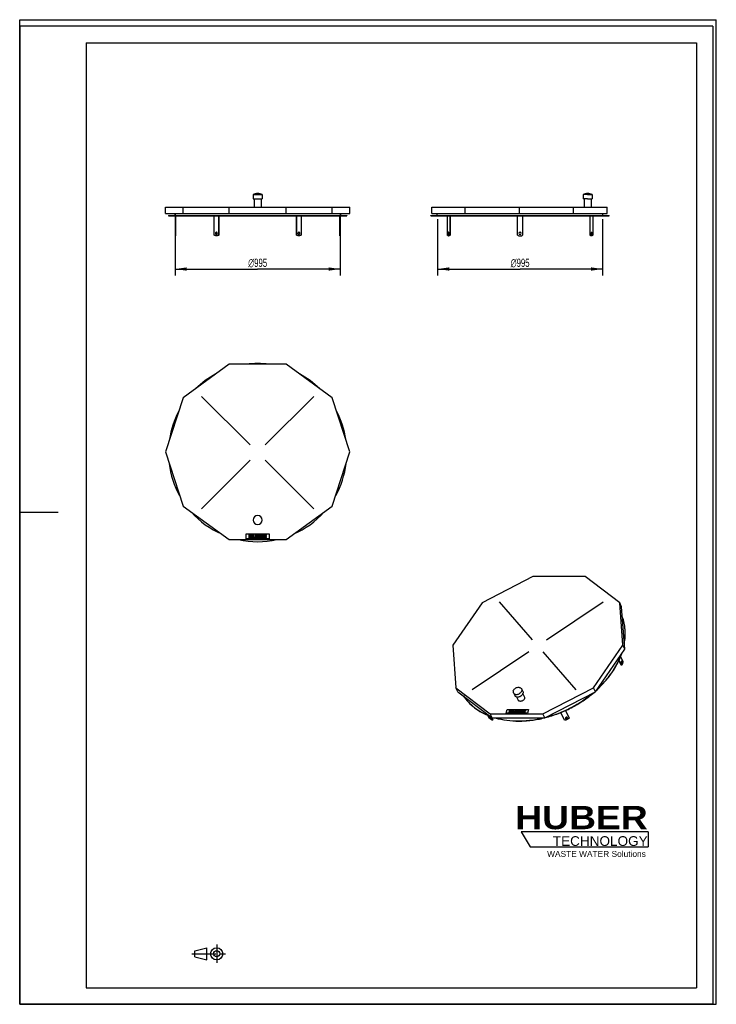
# Model space of a CAD drawing. Header units: millimetres. Extents: x 0 to 4200, y 0 to 5940.
import ezdxf

# ---------------------------------------------------------------- set-up
doc = ezdxf.new("R2010")
doc.units = ezdxf.units.MM
doc.header["$LTSCALE"] = 387.2
doc.linetypes.add('CENTER', pattern=[0.6, 0.375, -0.075, 0.075, -0.075])
doc.layers.get('0').update_dxf_attribs({"linetype": 'CONTINUOUS'})
for name, color, linetype in [('_2D-BEM', 7, 'CONTINUOUS'), ('_ACHSEN', 7, 'CONTINUOUS'), ('_KURVEN', 7, 'CONTINUOUS'), ('HUBER_Logo_BL0', 7, 'CONTINUOUS')]:
    doc.layers.add(name, color=color, linetype=linetype)
doc.styles.get("Standard").update_dxf_attribs({"font": 'txt', "width": 0.7})
doc.styles.add('TEXTSTYLE_2', font='ariblk.ttf')
doc.styles.add('TEXTSTYLE_3', font='arial.ttf')
doc.styles.add('TEXTSTYLE_4', font='gdt', dxfattribs={"width": 0.7})
doc.dimstyles.new('DIMSTYLE_1', dxfattribs={"dimtxt": 50, "dimasz": 70, "dimexe": 2, "dimexo": 1, "dimtad": 1, "dimdec": 1, "dimtxsty": 'STANDARD', "dimblk": '_FILLED', "dimblk1": '_FILLED', "dimblk2": '_FILLED', "dimcen": 0.09, "dimadec": 1, "dimazin": 2, "dimtp": 0.8, "dimtm": 0.8, "dimtfac": 1, "dimtdec": 1, "dimtofl": 0, "dimtmove": 0, "dimatfit": 3, "dimldrblk": '_FILLED', "dimfxl": 1, "dimtolj": 1, "dimarcsym": 0})

# ---------------------------------------------------------------- blocks, each defined once
blk = doc.blocks.new('HUBER_LOGO_BL0', base_point=(3411.6, 1009.5))
at = {"layer": 'HUBER_Logo_BL0', "color": 5, "linetype": 'CONTINUOUS'}
for p, q in [((3788.5, 1040.5), (3023.5, 1040.5)), ((3023.5, 1040.5), (3077.5, 950.5)), ((3788.5, 1040.5), (3788.5, 950.5)), ((3077.5, 950.5), (3788.5, 950.5))]:
    blk.add_line(p, q, dxfattribs=at)
at = {"layer": 'HUBER_Logo_BL0', "color": 2, "linetype": 'CONTINUOUS', "attachment_point": 3, "line_spacing_factor": 0.78}
for s, insert, char_height, width, style in [('HUBER\\P\\Farial.ttf;\\H58.5;TECHNOLOGY ', (3786.3, 1196.7), 140.4, 775.343, 'TEXTSTYLE_2'), ('WASTE WATER Solutions', (3775.2, 925.3), 36, 594.067, 'TEXTSTYLE_3')]:
    blk.add_mtext(s, dxfattribs=dict(at, insert=insert, char_height=char_height, width=width, style=style))
blk = doc.blocks.new('_FILLED')
at = {"color": 0, "linetype": 'BYBLOCK'}
blk.add_solid([(0, 0), (-1, 0.143), (-1, -0.143)], dxfattribs=at)
blk = doc.blocks.new('*D0')
at = {"layer": '_2D-BEM', "color": 2, "linetype": 'CONTINUOUS'}
for p, q in [((937.2, 4765.8), (937.2, 4395.8)), ((1932.2, 4765.8), (1932.2, 4395.8)), ((937.2, 4435.8), (1434.7, 4435.8)), ((1932.2, 4435.8), (1434.7, 4435.8))]:
    blk.add_line(p, q, dxfattribs=at)
at = {"layer": '_2D-BEM', "color": 2, "linetype": 'CONTINUOUS', "xscale": 70, "yscale": 70, "zscale": 70, "rotation": 180}
blk.add_blockref('_FILLED', (937.2, 4435.8), dxfattribs=at)
at = {"layer": '_2D-BEM', "color": 2, "linetype": 'CONTINUOUS', "xscale": 70, "yscale": 70, "zscale": 70}
blk.add_blockref('_FILLED', (1932.2, 4435.8), dxfattribs=at)
at = {"layer": '_2D-BEM', "color": 2, "linetype": 'CONTINUOUS', "insert": (1434.7, 4498.3), "char_height": 50, "width": 271.429, "attachment_point": 2, "line_spacing_factor": 0.9, "style": 'TEXTSTYLE_4'}
blk.add_mtext('{\\Fgdt;n}\\Ftxt;995', dxfattribs=at)
blk = doc.blocks.new('*D1')
at = {"layer": '_2D-BEM', "color": 2, "linetype": 'CONTINUOUS'}
for p, q in [((2519.4, 4735.8), (2519.4, 4395.8)), ((3514.4, 4735.8), (3514.4, 4395.8)), ((2519.4, 4435.8), (3016.9, 4435.8)), ((3514.4, 4435.8), (3016.9, 4435.8))]:
    blk.add_line(p, q, dxfattribs=at)
at = {"layer": '_2D-BEM', "color": 2, "linetype": 'CONTINUOUS', "xscale": 70, "yscale": 70, "zscale": 70, "rotation": 180}
blk.add_blockref('_FILLED', (2519.4, 4435.8), dxfattribs=at)
at = {"layer": '_2D-BEM', "color": 2, "linetype": 'CONTINUOUS', "xscale": 70, "yscale": 70, "zscale": 70}
blk.add_blockref('_FILLED', (3514.4, 4435.8), dxfattribs=at)
at = {"layer": '_2D-BEM', "color": 2, "linetype": 'CONTINUOUS', "insert": (3016.9, 4498.3), "char_height": 50, "width": 271.429, "attachment_point": 2, "line_spacing_factor": 0.9, "style": 'TEXTSTYLE_4'}
blk.add_mtext('{\\Fgdt;n}\\Ftxt;995', dxfattribs=at)
blk = doc.blocks.new('PROJEKTIONSMETHODE_1_BL1', base_point=(1140, 305))
at = {"color": 2, "linetype": 'CENTER'}
for p, q in [((1187.7, 360), (1187.7, 250)), ((1037.3, 305), (1242.7, 305))]:
    blk.add_line(p, q, dxfattribs=at)
at = {"color": 2, "linetype": 'CONTINUOUS'}
for p, q in [((1055.7, 323.3), (1129, 341.7)), ((1055.7, 286.7), (1055.7, 323.3)), ((1129, 268.3), (1129, 341.7)), ((1055.7, 286.7), (1129, 268.3))]:
    blk.add_line(p, q, dxfattribs=at)
for radius in [36.7, 18.3]:
    blk.add_circle((1187.7, 305), radius, dxfattribs=at)

msp = doc.modelspace()

# ---------------------------------------------------------------- linework, layer by layer
at = {"color": 7, "linetype": 'CONTINUOUS'}
for p, q in [((0, 5940), (4200, 5940)), ((0, 0), (0, 5940)), ((0, 5940), (4200, 5940)), ((0, 0), (0, 5940)), ((4200, 0), (4200, 5940)), ((4200, 0), (4200, 5940)), ((878.48, 4809.81), (984.71, 4809.81)), ((878.48, 4770.81), (878.48, 4809.81)), ((878.48, 4770.81), (880.58, 4770.81)), ((880.58, 4770.81), (984.71, 4770.81)), ((897.2, 4757.81), (897.2, 4755.81)), ((897.2, 4757.81), (935.2, 4757.81)), ((897.2, 4755.81), (937.2, 4755.81)), ((935.2, 4770.81), (935.2, 4757.81)), ((935.2, 4757.81), (1934.2, 4757.81)), ((937.2, 4755.81), (1172.96, 4755.81)), ((984.71, 4809.81), (1095.47, 4809.81)), ((984.71, 4770.81), (984.71, 4809.81)), ((984.71, 4770.81), (1262.82, 4770.81)), ((1095.47, 4809.81), (1262.82, 4809.81)), ((1172.96, 4755.81), (1198.95, 4755.81)), ((1198.95, 4755.81), (1670.46, 4755.81)), ((1262.82, 4809.81), (1606.59, 4809.81)), ((1262.82, 4770.81), (1262.82, 4809.81)), ((1262.82, 4770.81), (1606.59, 4770.81)), ((1606.59, 4809.81), (1773.94, 4809.81)), ((1606.59, 4770.81), (1606.59, 4809.81)), ((1606.59, 4770.81), (1884.7, 4770.81)), ((1670.46, 4755.81), (1696.45, 4755.81)), ((1696.45, 4755.81), (1932.2, 4755.81)), ((1773.94, 4809.81), (1884.7, 4809.81)), ((1884.7, 4809.81), (1990.93, 4809.81)), ((1884.7, 4770.81), (1884.7, 4809.81)), ((1884.7, 4770.81), (1988.83, 4770.81)), ((1932.2, 4755.81), (1972.2, 4755.81)), ((1934.2, 4770.81), (1934.2, 4757.81)), ((1934.2, 4757.81), (1972.2, 4757.81)), ((1972.2, 4757.81), (1972.2, 4755.81)), ((1988.83, 4770.81), (1990.93, 4770.81)), ((1990.93, 4770.81), (1990.93, 4809.81)), ((2479.43, 4757.81), (2517.43, 4757.81)), ((2479.43, 4755.81), (2479.43, 4757.81)), ((2479.43, 4755.81), (2519.43, 4755.81)), ((2483.93, 4809.81), (2677.69, 4809.81)), ((2483.93, 4770.81), (2483.93, 4809.81)), ((2483.93, 4770.81), (2685.99, 4770.81)), ((2517.43, 4757.81), (2517.43, 4770.81)), ((2517.43, 4757.81), (3016.93, 4757.81)), ((2519.43, 4755.81), (2578.58, 4755.81)), ((2578.58, 4755.81), (2578.77, 4755.81)), ((2578.77, 4755.81), (2593.58, 4755.81)), ((2593.58, 4755.81), (3001.93, 4755.81)), ((2677.69, 4809.81), (2685.99, 4809.81)), ((2685.99, 4809.81), (3012.93, 4809.81)), ((2685.99, 4770.81), (2685.99, 4809.81)), ((2685.99, 4770.81), (3012.93, 4770.81)), ((3001.93, 4755.81), (3016.93, 4755.81)), ((3012.93, 4809.81), (3339.87, 4809.81)), ((3012.93, 4770.81), (3012.93, 4809.81)), ((3012.93, 4770.81), (3339.87, 4770.81)), ((3016.93, 4757.81), (3516.43, 4757.81)), ((3016.93, 4755.81), (3031.93, 4755.81)), ((3031.93, 4755.81), (3440.27, 4755.81)), ((3339.87, 4809.81), (3356.16, 4809.81)), ((3339.87, 4770.81), (3339.87, 4809.81)), ((3339.87, 4770.81), (3541.93, 4770.81)), ((3356.16, 4809.81), (3541.93, 4809.81)), ((3440.27, 4755.81), (3455.08, 4755.81)), ((3455.08, 4755.81), (3455.27, 4755.81)), ((3455.27, 4755.81), (3514.43, 4755.81)), ((3514.43, 4755.81), (3554.43, 4755.81)), ((3516.43, 4757.81), (3516.43, 4770.81)), ((3516.43, 4757.81), (3554.43, 4757.81)), ((3541.93, 4770.81), (3541.93, 4809.81)), ((3554.43, 4755.81), (3554.43, 4757.81)), ((1262.82, 3861.38), (984.71, 3659.32)), ((1606.59, 3861.38), (1262.82, 3861.38)), ((1884.7, 3659.32), (1606.59, 3861.38)), ((984.71, 3659.32), (878.48, 3332.38)), ((1990.93, 3332.38), (1884.7, 3659.32)), ((878.48, 3332.38), (984.71, 3005.44)), ((1884.7, 3005.44), (1990.93, 3332.38)), ((984.71, 3005.44), (1262.82, 2803.38)), ((1606.59, 2803.38), (1884.7, 3005.44)), ((1262.82, 2803.38), (1606.59, 2803.38)), ((3093.52, 2580.64), (2788.45, 2422.36)), ((3410.15, 2580.64), (3093.52, 2580.64)), ((3617.4, 2422.36), (3410.15, 2580.64)), ((2788.45, 2422.36), (2611.47, 2166.26)), ((3629.29, 2398.11), (3617.4, 2422.36)), ((3636.1, 2166.26), (3617.4, 2422.36)), ((3648, 2142.01), (3629.29, 2398.11)), ((2611.47, 2166.26), (2630.17, 1910.15)), ((3459.12, 1910.15), (3636.1, 2166.26)), ((3471.01, 1885.91), (3648, 2142.01)), ((3648, 2142.01), (3636.1, 2166.26)), ((2642.07, 1885.91), (2630.17, 1910.15)), ((2630.17, 1910.15), (2837.42, 1751.88)), ((3154.05, 1751.88), (3459.12, 1910.15)), ((3471.01, 1885.91), (3459.12, 1910.15)), ((2642.07, 1885.91), (2849.31, 1727.63)), ((3165.94, 1727.63), (3471.01, 1885.91)), ((2837.42, 1751.88), (3154.05, 1751.88)), ((2849.31, 1727.63), (2837.42, 1751.88)), ((2849.31, 1727.63), (3165.94, 1727.63)), ((3165.94, 1727.63), (3154.05, 1751.88)), ((0, 0), (4200, 0)), ((0, 0), (4200, 0))]:
    msp.add_line(p, q, dxfattribs=at)
at = {"color": 3, "linetype": 'CONTINUOUS'}
for p, q in [((0, 5900), (0, 2970)), ((4180, 5900), (0, 5900)), ((4180, 5900), (4180, 0)), ((0, 2970), (0, 0)), ((0, 2970), (232, 2970)), ((4180, 0), (0, 0))]:
    msp.add_line(p, q, dxfattribs=at)
at = {"color": 5, "linetype": 'CONTINUOUS'}
for p, q in [((400, 5800), (4080, 5800)), ((400, 5800), (400, 100)), ((4080, 5800), (4080, 100)), ((400, 100), (4080, 100))]:
    msp.add_line(p, q, dxfattribs=at)
at = {"color": 7, "linetype": 'CONTINUOUS'}
for start, end in [(82.606186, 97.393814), (117.985682, 134.000063), (45.999937, 62.014318), (152.595716, 171.420864), (8.579136, 27.404284), (187.081169, 208.899744), (331.100256, 352.918831), (222.013722, 245.989502), (294.010498, 317.986278), (257.63202, 282.36798)]:
    msp.add_arc((1434.7, 3328.38), 537.5, start, end, dxfattribs=at)
for points, knots in [([(3645.59, 2175.46), (3648.13, 2189.53), (3651.51, 2217.58), (3651.27, 2259.44), (3645.61, 2299.96), (3638.22, 2325.94), (3633.67, 2338.49)], [0, 0, 0, 0, 0.2594834, 0.5115449, 0.7577425, 1, 1, 1, 1]), ([(3645.35, 2178.76), (3647.74, 2192.5), (3650.92, 2219.88), (3650.61, 2260.72), (3645.15, 2300.28), (3638.06, 2325.68), (3633.69, 2337.97)], [0, 0, 0, 0, 0.259248, 0.5112806, 0.7575877, 1, 1, 1, 1]), ([(3476.28, 1893.5), (3494.07, 1909.59), (3519.31, 1935), (3549.57, 1971.27), (3576.63, 2007.93), (3605.28, 2055.25), (3622.76, 2095.43), (3629.77, 2115.59)], [0, 0, 0, 0, 0.2640141, 0.3929804, 0.5196139, 0.7651587, 1, 1, 1, 1]), ([(3479.63, 1898.35), (3496.61, 1913.97), (3520.73, 1938.55), (3549.74, 1973.55), (3575.77, 2008.89), (3603.49, 2054.46), (3620.64, 2093.1), (3627.62, 2112.49)], [0, 0, 0, 0, 0.263542, 0.3923552, 0.5189153, 0.764606, 1, 1, 1, 1]), ([(2675.4, 1860.42), (2684.43, 1846.9), (2705.13, 1821.07), (2742.66, 1787.54), (2786.3, 1759.39), (2818.36, 1744.79), (2835.08, 1738.46)], [0, 0, 0, 0, 0.2391756, 0.4839955, 0.7369959, 1, 1, 1, 1]), ([(2675.88, 1860.04), (2684.83, 1846.84), (2705.25, 1821.63), (2742.08, 1788.83), (2784.79, 1761.19), (2816.11, 1746.76), (2832.45, 1740.47)], [0, 0, 0, 0, 0.2393521, 0.4842945, 0.7372576, 1, 1, 1, 1]), ([(3169.15, 1729.28), (3196.02, 1736.15), (3249.23, 1753.14), (3325.67, 1787.49), (3397.61, 1830.1), (3441.91, 1863.7), (3462.81, 1881.63)], [0, 0, 0, 0, 0.2494004, 0.501149, 0.7523139, 1, 1, 1, 1]), ([(3174.62, 1732.11), (3200.44, 1738.95), (3251.55, 1755.64), (3325.05, 1788.86), (3394.39, 1829.74), (3437.25, 1861.81), (3457.54, 1878.91)], [0, 0, 0, 0, 0.249479, 0.5011101, 0.752178, 1, 1, 1, 1]), ([(2867.7, 1727.61), (2890.08, 1721.14), (2937.01, 1711.51), (2997.37, 1707.73), (3047.18, 1709.34), (3098.57, 1714.2), (3137.02, 1721.37), (3162.46, 1727.61)], [0, 0, 0, 0, 0.2346508, 0.4804244, 0.6072053, 0.7362582, 1, 1, 1, 1]), ([(2871.42, 1727.62), (2893.18, 1721.57), (2938.69, 1712.57), (2997.12, 1709.02), (3045.3, 1710.53), (3094.96, 1715.07), (3132.15, 1721.79), (3156.76, 1727.62)], [0, 0, 0, 0, 0.2351584, 0.4810487, 0.6077541, 0.7366639, 1, 1, 1, 1])]:
    msp.add_open_spline(points, degree=3, knots=knots, dxfattribs=at)
at = {"layer": '_ACHSEN', "color": 7, "linetype": 'CONTINUOUS'}
for p, q in [((1407.2, 4884.81), (1407.2, 4859.81)), ((1407.2, 4884.81), (1462.2, 4884.81)), ((1462.2, 4884.81), (1462.2, 4859.81)), ((3396.43, 4884.81), (3396.43, 4859.81)), ((3423.93, 4884.81), (3396.43, 4884.81)), ((3423.93, 4884.81), (3451.43, 4884.81)), ((3451.43, 4884.81), (3451.43, 4859.81)), ((1407.2, 4859.81), (1413.5, 4859.81)), ((1413.5, 4859.81), (1455.9, 4859.81)), ((1413.5, 4859.81), (1413.5, 4809.81)), ((1455.9, 4859.81), (1462.2, 4859.81)), ((1455.9, 4859.81), (1455.9, 4809.81)), ((3402.73, 4859.81), (3396.43, 4859.81)), ((3423.93, 4859.81), (3402.73, 4859.81)), ((3402.73, 4859.81), (3402.73, 4809.81)), ((3423.93, 4859.81), (3445.13, 4859.81)), ((3445.13, 4859.81), (3451.43, 4859.81)), ((3445.13, 4859.81), (3445.13, 4809.81)), ((937.2, 4755.81), (937.2, 4640.81)), ((939.2, 4755.81), (939.2, 4640.81)), ((1172.96, 4640.81), (1172.96, 4755.81)), ((1198.95, 4755.81), (1198.95, 4640.81)), ((1199.95, 4755.81), (1199.95, 4640.81)), ((1669.46, 4640.81), (1669.46, 4755.81)), ((1670.46, 4640.81), (1670.46, 4755.81)), ((1696.45, 4755.81), (1696.45, 4640.81)), ((1930.2, 4640.81), (1930.2, 4755.81)), ((1932.2, 4640.81), (1932.2, 4755.81)), ((2578.58, 4640.81), (2578.58, 4755.81)), ((2593.58, 4755.81), (2593.58, 4640.81)), ((2595.31, 4755.81), (2595.31, 4640.81)), ((3001.93, 4640.81), (3001.93, 4755.81)), ((3031.93, 4755.81), (3031.93, 4640.81)), ((3438.54, 4640.81), (3438.54, 4755.81)), ((3440.27, 4640.81), (3440.27, 4755.81)), ((3455.27, 4755.81), (3455.27, 4640.81)), ((937.2, 4640.81), (937.2, 4635.81)), ((937.2, 4640.81), (939.2, 4640.81)), ((937.2, 4635.81), (939.2, 4635.81)), ((939.2, 4640.81), (939.2, 4635.81)), ((1185.95, 4635.81), (1186.95, 4635.81)), ((1198.95, 4640.81), (1199.95, 4640.81)), ((1670.46, 4640.81), (1669.46, 4640.81)), ((1683.45, 4635.81), (1682.45, 4635.81)), ((1930.2, 4635.81), (1930.2, 4640.81)), ((1932.2, 4640.81), (1930.2, 4640.81)), ((1932.2, 4635.81), (1930.2, 4635.81)), ((1932.2, 4635.81), (1932.2, 4640.81)), ((2586.08, 4635.81), (2587.81, 4635.81)), ((2593.58, 4640.81), (2595.31, 4640.81)), ((3440.27, 4640.81), (3438.54, 4640.81)), ((3447.77, 4635.81), (3446.04, 4635.81)), ((3622.84, 2097.1), (3636.23, 2069.82)), ((3627.12, 2046.32), (3613.18, 2074.74)), ((3628.97, 2046.32), (3614.08, 2076.66)), ((3628.97, 2046.32), (3627.12, 2046.32)), ((3026.11, 1903.04), (3033.73, 1887.5)), ((2976.73, 1878.81), (2984.36, 1863.27)), ((2995.57, 1854.71), (3005.26, 1834.97)), ((3033.64, 1873.39), (3043.33, 1853.65)), ((2830.81, 1726.45), (2822.43, 1743.52)), ((2842.04, 1733.19), (2851.11, 1714.7)), ((2845.25, 1730.74), (2852.45, 1716.06)), ((3285.41, 1714.7), (3263.02, 1760.32)), ((3290.04, 1724.54), (3290.17, 1724.25)), ((3290.53, 1772.17), (3312.97, 1726.45)), ((3290.67, 1772.23), (3312.47, 1727.81)), ((3302.23, 1729.05), (3302.11, 1729.34)), ((3312.97, 1726.45), (3312.47, 1727.81)), ((2851.11, 1714.7), (2852.45, 1716.06))]:
    msp.add_line(p, q, dxfattribs=at)
for centre, radius, start, end in [((1434.7, 4834.32), 57.5, 90, 118.571878), ((1434.7, 4834.32), 57.5, 61.428122, 90), ((3423.93, 4834.32), 57.5, 90, 118.571878), ((3423.93, 4834.32), 57.5, 61.428122, 90), ((1185.95, 4654.57), 18.76, 270.000494, 273.050266), ((1186.96, 4652.39), 4.92, 95.890013, 101.566811), ((1186.96, 4649.23), 4.92, 258.433189, 264.109987), ((1683.45, 4654.57), 18.76, 266.949734, 269.999506), ((1682.45, 4652.39), 4.92, 78.433189, 84.109987), ((1682.45, 4649.23), 4.92, 275.890013, 281.566811), ((3016.93, 4660.81), 25, 233.130102, 306.869898), ((3016.93, 4650.81), 6.5, 0, 180), ((3016.93, 4650.81), 6.5, 180, 360), ((1434.7, 2921.38), 27.5, 0, 180), ((1434.7, 2921.38), 27.5, 180, 360)]:
    msp.add_arc(centre, radius, start, end, dxfattribs=at)
for points, knots in [([(1185.95, 4635.81), (1183.63, 4635.81), (1178.88, 4636.71), (1174.77, 4639.25), (1172.96, 4640.81)], [0, 0, 0, 0, 0.4923979, 1, 1, 1, 1]), ([(1185.95, 4657.31), (1185.22, 4657.31), (1183.69, 4656.95), (1181.83, 4655.47), (1180.61, 4653.32), (1180.33, 4651.65), (1180.33, 4650.81)], [0, 0, 0, 0, 0.2332175, 0.4765998, 0.7336719, 1, 1, 1, 1]), ([(1180.33, 4650.81), (1180.33, 4649.97), (1180.61, 4648.3), (1181.83, 4646.15), (1183.69, 4644.67), (1185.22, 4644.31), (1185.95, 4644.31)], [0, 0, 0, 0, 0.2663281, 0.5234002, 0.7667825, 1, 1, 1, 1]), ([(1185.97, 4657.21), (1185.32, 4657.08), (1184.04, 4656.53), (1182.52, 4655.03), (1181.55, 4653.05), (1181.33, 4651.56), (1181.33, 4650.81)], [0, 0, 0, 0, 0.2340981, 0.4790666, 0.7358279, 1, 1, 1, 1]), ([(1181.33, 4650.81), (1181.33, 4650.06), (1181.55, 4648.58), (1182.52, 4646.59), (1184.04, 4645.1), (1185.32, 4644.55), (1185.97, 4644.41)], [0, 0, 0, 0, 0.2641721, 0.5209334, 0.7659019, 1, 1, 1, 1]), ([(1191.58, 4650.81), (1191.58, 4651.65), (1191.3, 4653.32), (1190.08, 4655.47), (1188.22, 4656.95), (1186.69, 4657.31), (1185.95, 4657.31)], [0, 0, 0, 0, 0.2663281, 0.5234002, 0.7667825, 1, 1, 1, 1]), ([(1185.95, 4644.31), (1186.69, 4644.31), (1188.22, 4644.67), (1190.08, 4646.15), (1191.3, 4648.3), (1191.58, 4649.97), (1191.58, 4650.81)], [0, 0, 0, 0, 0.2332175, 0.4765998, 0.7336719, 1, 1, 1, 1]), ([(1199.95, 4640.81), (1198.14, 4639.25), (1194.03, 4636.71), (1189.28, 4635.81), (1186.95, 4635.81)], [0, 0, 0, 0, 0.5076021, 1, 1, 1, 1]), ([(1198.95, 4640.81), (1197.26, 4639.36), (1193.48, 4636.96), (1189.11, 4635.95), (1186.95, 4635.84)], [0, 0, 0, 0, 0.5074756, 1, 1, 1, 1]), ([(1682.45, 4635.81), (1680.13, 4635.81), (1675.38, 4636.71), (1671.27, 4639.25), (1669.46, 4640.81)], [0, 0, 0, 0, 0.4923979, 1, 1, 1, 1]), ([(1682.46, 4635.84), (1680.3, 4635.95), (1675.93, 4636.96), (1672.15, 4639.36), (1670.46, 4640.81)], [0, 0, 0, 0, 0.4925244, 1, 1, 1, 1]), ([(1683.45, 4657.31), (1682.72, 4657.31), (1681.19, 4656.95), (1679.33, 4655.47), (1678.11, 4653.32), (1677.83, 4651.65), (1677.83, 4650.81)], [0, 0, 0, 0, 0.2332175, 0.4765998, 0.7336719, 1, 1, 1, 1]), ([(1677.83, 4650.81), (1677.83, 4649.97), (1678.11, 4648.3), (1679.33, 4646.15), (1681.19, 4644.67), (1682.72, 4644.31), (1683.45, 4644.31)], [0, 0, 0, 0, 0.2663281, 0.5234002, 0.7667825, 1, 1, 1, 1]), ([(1688.08, 4650.81), (1688.08, 4651.56), (1687.86, 4653.05), (1686.89, 4655.03), (1685.37, 4656.53), (1684.09, 4657.08), (1683.44, 4657.21)], [0, 0, 0, 0, 0.2641721, 0.5209334, 0.7659019, 1, 1, 1, 1]), ([(1683.44, 4644.41), (1684.09, 4644.55), (1685.37, 4645.1), (1686.89, 4646.59), (1687.86, 4648.58), (1688.08, 4650.06), (1688.08, 4650.81)], [0, 0, 0, 0, 0.2340981, 0.4790666, 0.7358279, 1, 1, 1, 1]), ([(1689.08, 4650.81), (1689.08, 4651.65), (1688.8, 4653.32), (1687.58, 4655.47), (1685.72, 4656.95), (1684.19, 4657.31), (1683.45, 4657.31)], [0, 0, 0, 0, 0.2663281, 0.5234002, 0.7667825, 1, 1, 1, 1]), ([(1683.45, 4644.31), (1684.19, 4644.31), (1685.72, 4644.67), (1687.58, 4646.15), (1688.8, 4648.3), (1689.08, 4649.97), (1689.08, 4650.81)], [0, 0, 0, 0, 0.2332175, 0.4765998, 0.7336719, 1, 1, 1, 1]), ([(1696.45, 4640.81), (1694.64, 4639.25), (1690.53, 4636.71), (1685.78, 4635.81), (1683.45, 4635.81)], [0, 0, 0, 0, 0.5076021, 1, 1, 1, 1]), ([(2586.08, 4635.81), (2585.4, 4635.81), (2583.99, 4636.05), (2582, 4637.06), (2580.14, 4638.69), (2579.08, 4640.05), (2578.58, 4640.81)], [0, 0, 0, 0, 0.2165686, 0.4487191, 0.7078717, 1, 1, 1, 1]), ([(2586.08, 4657.31), (2585.86, 4657.31), (2585.41, 4657.22), (2584.78, 4656.82), (2584.22, 4656.2), (2583.54, 4655.05), (2582.98, 4653.22), (2582.83, 4651.65), (2582.83, 4650.81)], [0, 0, 0, 0, 0.0823068, 0.1731319, 0.2778899, 0.3984498, 0.6816237, 1, 1, 1, 1]), ([(2582.83, 4650.81), (2582.83, 4649.98), (2582.98, 4648.4), (2583.54, 4646.57), (2584.22, 4645.42), (2584.78, 4644.81), (2585.41, 4644.41), (2585.86, 4644.31), (2586.08, 4644.31)], [0, 0, 0, 0, 0.3183763, 0.6015502, 0.7221101, 0.8268681, 0.9176932, 1, 1, 1, 1]), ([(2586.94, 4657.08), (2586.56, 4656.87), (2585.85, 4656.14), (2585.13, 4654.68), (2584.66, 4652.85), (2584.56, 4651.51), (2584.56, 4650.81)], [0, 0, 0, 0, 0.1872653, 0.4228731, 0.6998833, 1, 1, 1, 1]), ([(2584.56, 4650.81), (2584.56, 4650.12), (2584.66, 4648.78), (2585.13, 4646.95), (2585.85, 4645.48), (2586.56, 4644.76), (2586.94, 4644.55)], [0, 0, 0, 0, 0.3001167, 0.5771269, 0.8127347, 1, 1, 1, 1]), ([(2589.33, 4650.81), (2589.33, 4651.65), (2589.18, 4653.22), (2588.61, 4655.05), (2587.93, 4656.2), (2587.37, 4656.82), (2586.75, 4657.22), (2586.29, 4657.31), (2586.08, 4657.31)], [0, 0, 0, 0, 0.3183763, 0.6015502, 0.7221101, 0.8268681, 0.9176932, 1, 1, 1, 1]), ([(2586.08, 4644.31), (2586.29, 4644.31), (2586.75, 4644.41), (2587.37, 4644.81), (2587.93, 4645.42), (2588.61, 4646.57), (2589.18, 4648.4), (2589.33, 4649.98), (2589.33, 4650.81)], [0, 0, 0, 0, 0.0823068, 0.1731319, 0.2778899, 0.3984498, 0.6816237, 1, 1, 1, 1]), ([(2593.58, 4640.81), (2593.07, 4640.05), (2592.01, 4638.69), (2590.16, 4637.06), (2588.16, 4636.05), (2586.75, 4635.81), (2586.08, 4635.81)], [0, 0, 0, 0, 0.2921283, 0.5512809, 0.7834314, 1, 1, 1, 1]), ([(2595.31, 4640.81), (2594.8, 4640.05), (2593.74, 4638.69), (2591.89, 4637.06), (2589.9, 4636.05), (2588.49, 4635.81), (2587.81, 4635.81)], [0, 0, 0, 0, 0.2921283, 0.5512809, 0.7834314, 1, 1, 1, 1]), ([(3446.04, 4635.81), (3445.37, 4635.81), (3443.96, 4636.05), (3441.96, 4637.06), (3440.11, 4638.69), (3439.05, 4640.05), (3438.54, 4640.81)], [0, 0, 0, 0, 0.2165686, 0.4487191, 0.7078717, 1, 1, 1, 1]), ([(3447.77, 4635.81), (3447.1, 4635.81), (3445.69, 4636.05), (3443.7, 4637.06), (3441.84, 4638.69), (3440.78, 4640.05), (3440.27, 4640.81)], [0, 0, 0, 0, 0.2165686, 0.4487191, 0.7078717, 1, 1, 1, 1]), ([(3447.77, 4657.31), (3447.56, 4657.31), (3447.1, 4657.22), (3446.48, 4656.82), (3445.92, 4656.2), (3445.24, 4655.05), (3444.67, 4653.22), (3444.52, 4651.65), (3444.52, 4650.81)], [0, 0, 0, 0, 0.0823068, 0.1731319, 0.2778899, 0.3984498, 0.6816237, 1, 1, 1, 1]), ([(3444.52, 4650.81), (3444.52, 4649.98), (3444.67, 4648.4), (3445.24, 4646.57), (3445.92, 4645.42), (3446.48, 4644.81), (3447.1, 4644.41), (3447.56, 4644.31), (3447.77, 4644.31)], [0, 0, 0, 0, 0.3183763, 0.6015502, 0.7221101, 0.8268681, 0.9176932, 1, 1, 1, 1]), ([(3449.29, 4650.81), (3449.29, 4651.51), (3449.19, 4652.85), (3448.72, 4654.68), (3448, 4656.14), (3447.29, 4656.87), (3446.91, 4657.08)], [0, 0, 0, 0, 0.3001167, 0.5771269, 0.8127347, 1, 1, 1, 1]), ([(3446.91, 4644.55), (3447.29, 4644.76), (3448, 4645.48), (3448.72, 4646.95), (3449.19, 4648.78), (3449.29, 4650.12), (3449.29, 4650.81)], [0, 0, 0, 0, 0.1872653, 0.4228731, 0.6998833, 1, 1, 1, 1]), ([(3451.02, 4650.81), (3451.02, 4651.65), (3450.87, 4653.22), (3450.31, 4655.05), (3449.63, 4656.2), (3449.07, 4656.82), (3448.45, 4657.22), (3447.99, 4657.31), (3447.77, 4657.31)], [0, 0, 0, 0, 0.3183763, 0.6015502, 0.7221101, 0.8268681, 0.9176932, 1, 1, 1, 1]), ([(3447.77, 4644.31), (3447.99, 4644.31), (3448.45, 4644.41), (3449.07, 4644.81), (3449.63, 4645.42), (3450.31, 4646.57), (3450.87, 4648.4), (3451.02, 4649.98), (3451.02, 4650.81)], [0, 0, 0, 0, 0.0823068, 0.1731319, 0.2778899, 0.3984498, 0.6816237, 1, 1, 1, 1]), ([(3455.27, 4640.81), (3454.77, 4640.05), (3453.71, 4638.69), (3451.85, 4637.06), (3449.86, 4636.05), (3448.45, 4635.81), (3447.77, 4635.81)], [0, 0, 0, 0, 0.2921283, 0.5512809, 0.7834314, 1, 1, 1, 1]), ([(3629.55, 2070.79), (3629.41, 2070.79), (3629.13, 2070.73), (3628.74, 2070.48), (3628.38, 2070.09), (3627.91, 2069.34), (3627.45, 2068.1), (3627.11, 2066.38), (3626.98, 2064.45), (3627.07, 2062.52), (3627.38, 2060.75), (3627.74, 2059.66), (3627.97, 2059.19)], [0, 0, 0, 0, 0.0313934, 0.066536, 0.1078921, 0.1565391, 0.2753624, 0.4178848, 0.5738379, 0.7308845, 0.8765311, 1, 1, 1, 1]), ([(3627.97, 2059.19), (3628.08, 2058.99), (3628.29, 2058.61), (3628.67, 2058.15), (3629.09, 2057.86), (3629.4, 2057.79), (3629.55, 2057.79)], [0, 0, 0, 0, 0.3159474, 0.5820841, 0.8045574, 1, 1, 1, 1]), ([(3628.62, 2058.23), (3628.86, 2058.47), (3629.28, 2059.11), (3629.93, 2060.8), (3630.31, 2063.39), (3630.21, 2066.07), (3629.79, 2068.09), (3629.47, 2068.99), (3629.28, 2069.38)], [0, 0, 0, 0, 0.0866658, 0.1963558, 0.4667665, 0.7560815, 0.8873263, 1, 1, 1, 1]), ([(3629.28, 2069.38), (3629.23, 2069.47), (3629.05, 2069.82), (3628.82, 2070.14), (3628.63, 2070.34)], [0, 0, 0, 0, 0.2785613, 1, 1, 1, 1]), ([(3636.23, 2069.82), (3636.2, 2067.19), (3635.84, 2062.18), (3634.62, 2056.22), (3633.15, 2052.12), (3631.94, 2049.65), (3630.58, 2047.7), (3629.51, 2046.69), (3628.97, 2046.32)], [0, 0, 0, 0, 0.312244, 0.5953876, 0.7190434, 0.8279917, 0.9213976, 1, 1, 1, 1]), ([(3631.12, 2069.38), (3631.02, 2069.59), (3630.8, 2069.96), (3630.42, 2070.42), (3630, 2070.71), (3629.69, 2070.79), (3629.55, 2070.79)], [0, 0, 0, 0, 0.3159474, 0.5820841, 0.8045574, 1, 1, 1, 1]), ([(3629.55, 2057.79), (3629.68, 2057.79), (3629.96, 2057.85), (3630.35, 2058.1), (3630.71, 2058.49), (3631.18, 2059.23), (3631.64, 2060.47), (3631.98, 2062.2), (3632.11, 2064.12), (3632.02, 2066.05), (3631.71, 2067.83), (3631.35, 2068.91), (3631.12, 2069.38)], [0, 0, 0, 0, 0.0313934, 0.066536, 0.1078921, 0.1565391, 0.2753624, 0.4178848, 0.5738379, 0.7308845, 0.8765311, 1, 1, 1, 1]), ([(2976.09, 1890.93), (2976.83, 1893.33), (2979.28, 1898.08), (2983.89, 1903.01), (2988.4, 1906.39), (2993.4, 1909.3), (3000.12, 1911.81), (3008.34, 1912.83), (3015.96, 1911.73), (3021.34, 1908.95), (3024.48, 1905.8), (3025.64, 1903.99), (3026.11, 1903.04)], [0, 0, 0, 0, 0.120885, 0.2529841, 0.3220667, 0.3920884, 0.5313656, 0.6645841, 0.7869655, 0.8972904, 0.9492145, 1, 1, 1, 1]), ([(3026.11, 1903.04), (3026.54, 1902.16), (3027.24, 1900.26), (3027.85, 1896.16), (3027.38, 1892.97), (3026.75, 1890.93)], [0, 0, 0, 0, 0.2395658, 0.4838887, 1, 1, 1, 1]), ([(2976.09, 1890.93), (2975.46, 1888.89), (2974.99, 1885.7), (2975.6, 1881.59), (2976.29, 1879.7), (2976.73, 1878.81)], [0, 0, 0, 0, 0.5161113, 0.7604342, 1, 1, 1, 1]), ([(2976.73, 1878.81), (2977.19, 1877.87), (2978.35, 1876.05), (2981.49, 1872.9), (2986.88, 1870.13), (2994.5, 1869.03), (3002.71, 1870.05), (3009.43, 1872.56), (3014.43, 1875.47), (3018.94, 1878.85), (3023.55, 1883.78), (3026.01, 1888.53), (3026.75, 1890.93)], [0, 0, 0, 0, 0.0507855, 0.1027096, 0.2130345, 0.3354159, 0.4686344, 0.6079116, 0.6779333, 0.7470159, 0.879115, 1, 1, 1, 1]), ([(2984.36, 1863.27), (2984.82, 1862.33), (2985.98, 1860.51), (2989.12, 1857.36), (2994.51, 1854.59), (3002.12, 1853.49), (3010.34, 1854.51), (3017.06, 1857.02), (3022.06, 1859.93), (3026.57, 1863.31), (3031.18, 1868.24), (3033.63, 1872.99), (3034.37, 1875.39)], [0, 0, 0, 0, 0.0507855, 0.1027096, 0.2130345, 0.3354159, 0.4686344, 0.6079116, 0.6779333, 0.7470159, 0.879115, 1, 1, 1, 1]), ([(3043.82, 1844.31), (3042.64, 1840.48), (3038.6, 1835.19), (3031.52, 1830.54), (3025.29, 1828.21), (3018.96, 1827.43), (3013.09, 1828.28), (3008.94, 1830.41), (3006.51, 1832.84), (3005.62, 1834.24), (3005.26, 1834.97)], [0, 0, 0, 0, 0.2511899, 0.3904354, 0.5300913, 0.6636721, 0.7863862, 0.8970111, 0.9490764, 1, 1, 1, 1]), ([(3033.73, 1887.5), (3034.17, 1886.62), (3034.86, 1884.72), (3035.47, 1880.62), (3035, 1877.42), (3034.37, 1875.39)], [0, 0, 0, 0, 0.2395658, 0.4838887, 1, 1, 1, 1]), ([(3043.33, 1853.65), (3044, 1852.27), (3044.79, 1849.09), (3044.31, 1845.88), (3043.82, 1844.31)], [0, 0, 0, 0, 0.4826062, 1, 1, 1, 1]), ([(2851.11, 1714.7), (2850.57, 1714.61), (2849.31, 1714.65), (2847.28, 1715.16), (2844.95, 1716.12), (2841.29, 1718.06), (2836.43, 1721.44), (2832.7, 1724.66), (2830.81, 1726.45)], [0, 0, 0, 0, 0.0686763, 0.1553593, 0.2607898, 0.3838824, 0.6735486, 1, 1, 1, 1]), ([(2833.29, 1731.36), (2833.2, 1731.27), (2833.08, 1731.02), (2833.08, 1730.54), (2833.23, 1729.96), (2833.41, 1729.56), (2833.51, 1729.34)], [0, 0, 0, 0, 0.1693051, 0.3817417, 0.6574062, 1, 1, 1, 1]), ([(2842.31, 1724.25), (2842.08, 1724.71), (2841.49, 1725.67), (2840.38, 1727.06), (2839.07, 1728.44), (2837.65, 1729.68), (2836.27, 1730.66), (2835.17, 1731.26), (2834.4, 1731.51), (2833.94, 1731.58), (2833.56, 1731.55), (2833.36, 1731.43), (2833.29, 1731.36)], [0, 0, 0, 0, 0.1275796, 0.2782365, 0.4399374, 0.5992869, 0.7431708, 0.8604521, 0.906821, 0.9446286, 0.974777, 1, 1, 1, 1]), ([(2833.51, 1729.34), (2833.74, 1728.88), (2834.33, 1727.92), (2835.44, 1726.52), (2836.75, 1725.15), (2838.17, 1723.91), (2839.55, 1722.92), (2840.65, 1722.33), (2841.42, 1722.07), (2841.88, 1722), (2842.26, 1722.04), (2842.46, 1722.15), (2842.53, 1722.22)], [0, 0, 0, 0, 0.1275796, 0.2782365, 0.4399374, 0.5992869, 0.7431708, 0.8604521, 0.906821, 0.9446286, 0.974777, 1, 1, 1, 1]), ([(2834.54, 1731.46), (2834.56, 1731.4), (2834.65, 1731.14), (2834.76, 1730.89), (2834.85, 1730.69)], [0, 0, 0, 0, 0.2290231, 1, 1, 1, 1]), ([(2834.85, 1730.69), (2835.23, 1729.92), (2836.32, 1728.37), (2838.27, 1726.28), (2840.14, 1724.75), (2841.62, 1723.87), (2842.3, 1723.57), (2842.62, 1723.48)], [0, 0, 0, 0, 0.238784, 0.5228118, 0.7943261, 0.908072, 1, 1, 1, 1]), ([(2842.53, 1722.22), (2842.62, 1722.31), (2842.74, 1722.57), (2842.74, 1723.05), (2842.59, 1723.62), (2842.42, 1724.03), (2842.31, 1724.25)], [0, 0, 0, 0, 0.1693051, 0.3817417, 0.6574062, 1, 1, 1, 1]), ([(3312.97, 1726.45), (3311.42, 1724.53), (3307.63, 1721.02), (3300.8, 1717.19), (3293.23, 1714.9), (3287.96, 1714.54), (3285.41, 1714.7)], [0, 0, 0, 0, 0.2392544, 0.494328, 0.7524341, 1, 1, 1, 1]), ([(3302.11, 1729.34), (3301.85, 1729.87), (3300.94, 1730.84), (3298.99, 1731.57), (3296.69, 1731.62), (3294.33, 1731.02), (3292.22, 1729.85), (3290.63, 1728.25), (3289.76, 1726.39), (3289.84, 1725.08), (3290.04, 1724.54)], [0, 0, 0, 0, 0.1044746, 0.2236769, 0.3591839, 0.5042484, 0.648295, 0.7811267, 0.8971895, 1, 1, 1, 1]), ([(3289.87, 1725.25), (3290.18, 1724.79), (3291.1, 1723.97), (3292.93, 1723.37), (3295.05, 1723.33), (3297.22, 1723.85), (3299.21, 1724.87), (3300.8, 1726.27), (3301.8, 1727.92), (3301.97, 1729.14), (3301.9, 1729.69)], [0, 0, 0, 0, 0.1048756, 0.2239488, 0.3575446, 0.4998831, 0.6422461, 0.7759077, 0.8950641, 1, 1, 1, 1]), ([(3290.17, 1724.25), (3290.43, 1723.71), (3291.34, 1722.74), (3293.29, 1722.02), (3295.59, 1721.96), (3297.94, 1722.56), (3300.06, 1723.74), (3301.65, 1725.34), (3302.51, 1727.19), (3302.44, 1728.5), (3302.23, 1729.05)], [0, 0, 0, 0, 0.1044746, 0.2236769, 0.3591839, 0.5042484, 0.648295, 0.7811267, 0.8971895, 1, 1, 1, 1])]:
    msp.add_open_spline(points, degree=3, knots=knots, dxfattribs=at)
at = {"layer": '_KURVEN', "color": 4, "linetype": 'CONTINUOUS'}
for p, q in [((1388.74, 3374.34), (1095.47, 3667.62)), ((1480.67, 3374.34), (1773.94, 3667.62)), ((1388.74, 3282.42), (1095.47, 2989.15)), ((1480.67, 3282.42), (1773.94, 2989.15)), ((1364.7, 2838.38), (1504.7, 2838.38)), ((1364.7, 2808.38), (1364.7, 2838.38)), ((1504.7, 2808.38), (1364.7, 2808.38)), ((1380.61, 2833.38), (1380.61, 2813.38)), ((1386.79, 2833.38), (1380.61, 2833.38)), ((1380.61, 2813.38), (1386.79, 2813.38)), ((1386.79, 2826.38), (1386.79, 2833.38)), ((1393.55, 2826.38), (1386.79, 2826.38)), ((1386.79, 2813.38), (1386.79, 2821.47)), ((1386.79, 2821.47), (1393.55, 2821.47)), ((1399.75, 2833.38), (1393.55, 2833.38)), ((1393.55, 2833.38), (1393.55, 2826.38)), ((1393.55, 2821.47), (1393.55, 2813.38)), ((1393.55, 2813.38), (1399.75, 2813.38)), ((1399.75, 2813.38), (1399.75, 2833.38)), ((1410.04, 2833.38), (1403.87, 2833.38)), ((1403.87, 2833.38), (1403.87, 2821.46)), ((1410.04, 2821.17), (1410.04, 2833.38)), ((1416.87, 2833.38), (1416.87, 2821.17)), ((1423.04, 2833.38), (1416.87, 2833.38)), ((1423.04, 2821.46), (1423.04, 2833.38)), ((1427.15, 2833.38), (1427.15, 2813.38)), ((1438.72, 2833.38), (1427.15, 2833.38)), ((1427.15, 2813.38), (1437.82, 2813.38)), ((1433.38, 2825.54), (1433.38, 2829.33)), ((1433.38, 2829.33), (1436.11, 2829.33)), ((1436.07, 2825.54), (1433.38, 2825.54)), ((1433.38, 2817.68), (1433.38, 2821.73)), ((1433.38, 2821.73), (1436.52, 2821.73)), ((1436.53, 2817.68), (1433.38, 2817.68)), ((1465.41, 2833.38), (1448.85, 2833.38)), ((1448.85, 2833.38), (1448.85, 2813.38)), ((1448.85, 2813.38), (1465.71, 2813.38)), ((1455.05, 2825.93), (1455.05, 2829.11)), ((1455.05, 2829.11), (1465.41, 2829.11)), ((1464.66, 2825.93), (1455.05, 2825.93)), ((1455.05, 2817.91), (1455.05, 2821.85)), ((1455.05, 2821.85), (1464.66, 2821.85)), ((1465.71, 2817.91), (1455.05, 2817.91)), ((1464.66, 2821.85), (1464.66, 2825.93)), ((1465.41, 2829.11), (1465.41, 2833.38)), ((1465.71, 2813.38), (1465.71, 2817.91)), ((1479.43, 2833.38), (1469.12, 2833.38)), ((1469.12, 2833.38), (1469.12, 2813.38)), ((1469.12, 2813.38), (1475.33, 2813.38)), ((1475.33, 2825.28), (1475.33, 2829.34)), ((1475.33, 2829.34), (1478.05, 2829.34)), ((1477.94, 2825.28), (1475.33, 2825.28)), ((1475.33, 2821.5), (1475.88, 2821.5)), ((1475.33, 2813.38), (1475.33, 2821.5)), ((1478.51, 2819.49), (1481.81, 2813.38)), ((1481.81, 2813.38), (1488.8, 2813.38)), ((1488.8, 2813.38), (1485.8, 2819.17)), ((1504.7, 2838.38), (1504.7, 2808.38)), ((3091.61, 2199.13), (2892.48, 2428.85)), ((3176.28, 2199.13), (3517.39, 2428.85)), ((3069.36, 2127.12), (2728.24, 1897.39)), ((3154.02, 2127.12), (3353.16, 1897.39)), ((2932.47, 1755.79), (2939.73, 1779.29)), ((3061.42, 1755.79), (2932.47, 1755.79)), ((2939.73, 1779.29), (3068.68, 1779.29)), ((2953.17, 1775.38), (2948.33, 1759.71)), ((2948.33, 1759.71), (2954.02, 1759.71)), ((2958.86, 1775.38), (2953.17, 1775.38)), ((2954.02, 1759.71), (2955.98, 1766.05)), ((2955.98, 1766.05), (2962.2, 1766.05)), ((2957.17, 1769.89), (2958.86, 1775.38)), ((2963.39, 1769.89), (2957.17, 1769.89)), ((2962.2, 1766.05), (2960.24, 1759.71)), ((2960.24, 1759.71), (2965.96, 1759.71)), ((2965.08, 1775.38), (2963.39, 1769.89)), ((2970.8, 1775.38), (2965.08, 1775.38)), ((2965.96, 1759.71), (2970.8, 1775.38)), ((2974.6, 1775.38), (2971.71, 1766.04)), ((2980.28, 1775.38), (2974.6, 1775.38)), ((2977.32, 1765.81), (2980.28, 1775.38)), ((2986.57, 1775.38), (2983.61, 1765.81)), ((2992.25, 1775.38), (2986.57, 1775.38)), ((2989.36, 1766.04), (2992.25, 1775.38)), ((2996.03, 1775.38), (2991.19, 1759.71)), ((2991.19, 1759.71), (3001.02, 1759.71)), ((3006.69, 1775.38), (2996.03, 1775.38)), ((2997.97, 1763.08), (2998.95, 1766.25)), ((3000.88, 1763.08), (2997.97, 1763.08)), ((2998.95, 1766.25), (3001.84, 1766.25)), ((2999.88, 1769.23), (3000.79, 1772.2)), ((3002.35, 1769.23), (2999.88, 1769.23)), ((3000.79, 1772.2), (3003.31, 1772.2)), ((3016.02, 1775.38), (3011.18, 1759.71)), ((3011.18, 1759.71), (3026.71, 1759.71)), ((3031.28, 1775.38), (3016.02, 1775.38)), ((3017.98, 1763.26), (3018.94, 1766.35)), ((3027.81, 1763.26), (3017.98, 1763.26)), ((3018.94, 1766.35), (3027.8, 1766.35)), ((3019.93, 1769.54), (3020.7, 1772.03)), ((3028.78, 1769.54), (3019.93, 1769.54)), ((3020.7, 1772.03), (3030.25, 1772.03)), ((3026.71, 1759.71), (3027.81, 1763.26)), ((3027.8, 1766.35), (3028.78, 1769.54)), ((3034.7, 1775.38), (3029.86, 1759.71)), ((3029.86, 1759.71), (3035.57, 1759.71)), ((3030.25, 1772.03), (3031.28, 1775.38)), ((3044.18, 1775.38), (3034.7, 1775.38)), ((3035.57, 1759.71), (3037.54, 1766.07)), ((3037.54, 1766.07), (3038.04, 1766.07)), ((3038.45, 1769.03), (3039.44, 1772.21)), ((3040.85, 1769.03), (3038.45, 1769.03)), ((3039.44, 1772.21), (3041.94, 1772.21)), ((3039.98, 1764.5), (3041.54, 1759.71)), ((3041.54, 1759.71), (3047.98, 1759.71)), ((3047.98, 1759.71), (3046.61, 1764.24)), ((3068.68, 1779.29), (3061.42, 1755.79))]:
    msp.add_line(p, q, dxfattribs=at)
for points in [[(1404.44, 2818.07), (1404.06, 2819.36), (1403.87, 2820.48), (1403.87, 2821.46)], [(1405.76, 2815.77), (1405.11, 2816.52), (1404.68, 2817.28), (1404.44, 2818.07)], [(1407.88, 2814.05), (1407.11, 2814.46), (1406.4, 2815.03), (1405.76, 2815.77)], [(1410.76, 2813.25), (1409.62, 2813.38), (1408.65, 2813.64), (1407.88, 2814.05)], [(1410.04, 2821.17), (1410.04, 2820.08), (1410.34, 2819.24), (1410.94, 2818.62)], [(1413.95, 2813.04), (1412.97, 2813.04), (1411.91, 2813.11), (1410.76, 2813.25)], [(1410.94, 2818.62), (1411.54, 2818.01), (1412.39, 2817.71), (1413.46, 2817.71)], [(1413.46, 2817.71), (1414.53, 2817.71), (1415.36, 2818.01), (1415.96, 2818.61)], [(1418.27, 2813.71), (1417.08, 2813.27), (1415.63, 2813.04), (1413.95, 2813.04)], [(1415.96, 2818.61), (1416.56, 2819.21), (1416.87, 2820.07), (1416.87, 2821.17)], [(1420.75, 2815.36), (1419.96, 2814.57), (1419.14, 2814.02), (1418.27, 2813.71)], [(1422.48, 2818.12), (1422.11, 2817.07), (1421.54, 2816.15), (1420.75, 2815.36)], [(1423.04, 2821.46), (1423.04, 2820.27), (1422.85, 2819.17), (1422.48, 2818.12)], [(1436.07, 2825.54), (1437.02, 2825.54), (1437.69, 2825.7), (1438.07, 2826.03)], [(1438.07, 2828.84), (1437.69, 2829.17), (1437.04, 2829.33), (1436.11, 2829.33)], [(1438.78, 2821.19), (1438.35, 2821.54), (1437.6, 2821.73), (1436.52, 2821.73)], [(1436.53, 2817.68), (1437.6, 2817.68), (1438.35, 2817.86), (1438.78, 2818.24)], [(1440.59, 2813.65), (1439.19, 2813.46), (1438.27, 2813.38), (1437.82, 2813.38)], [(1438.65, 2827.48), (1438.65, 2828.05), (1438.46, 2828.51), (1438.07, 2828.84)], [(1438.07, 2826.03), (1438.46, 2826.36), (1438.65, 2826.85), (1438.65, 2827.48)], [(1438.72, 2833.38), (1440.64, 2833.38), (1442.11, 2832.91), (1443.15, 2831.95)], [(1439.44, 2819.77), (1439.44, 2820.35), (1439.22, 2820.83), (1438.78, 2821.19)], [(1438.78, 2818.24), (1439.22, 2818.62), (1439.44, 2819.13), (1439.44, 2819.77)], [(1442.93, 2814.31), (1442.41, 2814.01), (1441.62, 2813.79), (1440.59, 2813.65)], [(1443.6, 2825.36), (1443.11, 2824.79), (1442.39, 2824.35), (1441.44, 2824.02)], [(1441.44, 2824.02), (1442.88, 2823.67), (1443.93, 2823.08), (1444.61, 2822.24)], [(1444.91, 2816.28), (1444.42, 2815.44), (1443.76, 2814.79), (1442.93, 2814.31)], [(1443.15, 2831.95), (1444.19, 2831), (1444.7, 2829.81), (1444.7, 2828.4)], [(1444.7, 2828.4), (1444.7, 2827.22), (1444.34, 2826.21), (1443.6, 2825.36)], [(1444.61, 2822.24), (1445.29, 2821.39), (1445.63, 2820.34), (1445.63, 2819.07)], [(1445.63, 2819.07), (1445.63, 2818.03), (1445.39, 2817.09), (1444.91, 2816.28)], [(1477.38, 2821.03), (1476.94, 2821.34), (1476.44, 2821.5), (1475.88, 2821.5)], [(1478.51, 2819.49), (1478.08, 2820.28), (1477.72, 2820.79), (1477.38, 2821.03)], [(1477.94, 2825.28), (1478.21, 2825.28), (1478.76, 2825.36), (1479.58, 2825.54)], [(1480.35, 2828.82), (1479.94, 2829.17), (1479.17, 2829.34), (1478.05, 2829.34)], [(1479.43, 2833.38), (1481.34, 2833.38), (1482.79, 2833.22), (1483.8, 2832.89)], [(1479.58, 2825.54), (1479.98, 2825.63), (1480.31, 2825.84), (1480.57, 2826.18)], [(1480.97, 2827.34), (1480.97, 2827.98), (1480.76, 2828.47), (1480.35, 2828.82)], [(1480.57, 2826.18), (1480.83, 2826.51), (1480.97, 2826.9), (1480.97, 2827.34)], [(1484.51, 2822.99), (1483.98, 2822.67), (1483.26, 2822.41), (1482.33, 2822.21)], [(1482.33, 2822.21), (1483.07, 2821.95), (1483.61, 2821.7), (1483.94, 2821.46)], [(1483.8, 2832.89), (1484.81, 2832.56), (1485.62, 2831.95), (1486.24, 2831.06)], [(1483.94, 2821.46), (1484.17, 2821.3), (1484.5, 2820.95), (1484.94, 2820.41)], [(1486.46, 2824.95), (1485.99, 2824.15), (1485.33, 2823.49), (1484.51, 2822.99)], [(1484.94, 2820.41), (1485.36, 2819.88), (1485.65, 2819.47), (1485.8, 2819.17)], [(1486.24, 2831.06), (1486.86, 2830.18), (1487.17, 2829.1), (1487.17, 2827.83)], [(1487.17, 2827.83), (1487.17, 2826.71), (1486.93, 2825.76), (1486.46, 2824.95)], [(2971.42, 1763.38), (2971.38, 1764.39), (2971.47, 1765.27), (2971.71, 1766.04)], [(2972.07, 1761.58), (2971.66, 1762.17), (2971.44, 1762.77), (2971.42, 1763.38)], [(2973.61, 1760.23), (2972.99, 1760.55), (2972.48, 1761), (2972.07, 1761.58)], [(2976.07, 1759.6), (2975.04, 1759.71), (2974.21, 1759.91), (2973.61, 1760.23)], [(2978.96, 1759.44), (2978.05, 1759.44), (2977.09, 1759.5), (2976.07, 1759.6)], [(2977.32, 1765.81), (2977.06, 1764.96), (2977.13, 1764.29), (2977.53, 1763.81)], [(2977.53, 1763.81), (2977.94, 1763.33), (2978.64, 1763.1), (2979.63, 1763.1)], [(2983.1, 1759.96), (2981.89, 1759.62), (2980.5, 1759.44), (2978.96, 1759.44)], [(2979.63, 1763.1), (2980.61, 1763.1), (2981.45, 1763.33), (2982.15, 1763.8)], [(2982.15, 1763.8), (2982.85, 1764.27), (2983.35, 1764.95), (2983.61, 1765.81)], [(2985.78, 1761.26), (2984.86, 1760.64), (2983.97, 1760.21), (2983.1, 1759.96)], [(2988.04, 1763.42), (2987.45, 1762.59), (2986.7, 1761.88), (2985.78, 1761.26)], [(2989.36, 1766.04), (2989.08, 1765.11), (2988.63, 1764.24), (2988.04, 1763.42)], [(3000.88, 1763.08), (3001.86, 1763.08), (3002.59, 1763.21), (3003.09, 1763.51)], [(3003.63, 1759.92), (3002.31, 1759.77), (3001.43, 1759.71), (3001.02, 1759.71)], [(3003.8, 1765.82), (3003.48, 1766.1), (3002.84, 1766.25), (3001.84, 1766.25)], [(3002.35, 1769.23), (3003.23, 1769.23), (3003.89, 1769.36), (3004.32, 1769.62)], [(3003.09, 1763.51), (3003.58, 1763.81), (3003.9, 1764.21), (3004.06, 1764.71)], [(3005, 1771.82), (3004.73, 1772.07), (3004.16, 1772.2), (3003.31, 1772.2)], [(3005.95, 1760.43), (3005.4, 1760.2), (3004.62, 1760.03), (3003.63, 1759.92)], [(3004.06, 1764.71), (3004.2, 1765.17), (3004.11, 1765.54), (3003.8, 1765.82)], [(3004.32, 1769.62), (3004.75, 1769.87), (3005.04, 1770.26), (3005.2, 1770.75)], [(3005.2, 1770.75), (3005.33, 1771.2), (3005.27, 1771.56), (3005, 1771.82)], [(3008.25, 1761.98), (3007.6, 1761.32), (3006.84, 1760.81), (3005.95, 1760.43)], [(3006.69, 1775.38), (3008.46, 1775.38), (3009.7, 1775), (3010.43, 1774.25)], [(3009.25, 1769.09), (3008.65, 1768.64), (3007.88, 1768.3), (3006.94, 1768.04)], [(3006.94, 1768.04), (3008.17, 1767.77), (3008.99, 1767.31), (3009.42, 1766.64)], [(3009.59, 1764.17), (3009.34, 1763.35), (3008.89, 1762.62), (3008.25, 1761.98)], [(3011, 1771.47), (3010.71, 1770.55), (3010.13, 1769.75), (3009.25, 1769.09)], [(3009.42, 1766.64), (3009.84, 1765.98), (3009.9, 1765.16), (3009.59, 1764.17)], [(3010.43, 1774.25), (3011.15, 1773.51), (3011.34, 1772.58), (3011, 1771.47)], [(3039.31, 1765.7), (3038.98, 1765.94), (3038.56, 1766.07), (3038.04, 1766.07)], [(3039.98, 1764.5), (3039.78, 1765.11), (3039.57, 1765.51), (3039.31, 1765.7)], [(3040.85, 1769.03), (3041.1, 1769.03), (3041.63, 1769.09), (3042.43, 1769.23)], [(3043.93, 1771.8), (3043.64, 1772.07), (3042.97, 1772.21), (3041.94, 1772.21)], [(3042.43, 1769.23), (3042.82, 1769.31), (3043.17, 1769.47), (3043.5, 1769.73)], [(3043.5, 1769.73), (3043.81, 1769.99), (3044.04, 1770.3), (3044.14, 1770.64)], [(3044.14, 1770.64), (3044.3, 1771.14), (3044.23, 1771.53), (3043.93, 1771.8)], [(3046.35, 1767.24), (3045.79, 1766.99), (3045.06, 1766.78), (3044.16, 1766.62)], [(3044.16, 1766.62), (3044.77, 1766.42), (3045.21, 1766.23), (3045.46, 1766.04)], [(3044.18, 1775.38), (3045.94, 1775.38), (3047.25, 1775.25), (3048.1, 1774.99)], [(3045.46, 1766.04), (3045.63, 1765.91), (3045.85, 1765.64), (3046.12, 1765.21)], [(3046.12, 1765.21), (3046.38, 1764.8), (3046.55, 1764.48), (3046.61, 1764.24)], [(3048.62, 1768.77), (3047.99, 1768.14), (3047.23, 1767.63), (3046.35, 1767.24)], [(3048.1, 1774.99), (3048.95, 1774.73), (3049.54, 1774.25), (3049.9, 1773.56)], [(3049.98, 1771.03), (3049.71, 1770.15), (3049.25, 1769.4), (3048.62, 1768.77)], [(3049.9, 1773.56), (3050.26, 1772.86), (3050.28, 1772.02), (3049.98, 1771.03)]]:
    msp.add_open_spline(points, degree=3, dxfattribs=at)

# ---------------------------------------------------------------- block references
at = {"color": 2, "linetype": 'CONTINUOUS'}
msp.add_blockref('PROJEKTIONSMETHODE_1_BL1', (1140, 305), dxfattribs=at)
at = {"layer": 'HUBER_Logo_BL0'}
msp.add_blockref('HUBER_LOGO_BL0', (3411.59, 1009.55), dxfattribs=at)

# ---------------------------------------------------------------- dimensions: what is measured, and where the dimension line sits
at = {"layer": '_2D-BEM', "color": 2, "linetype": 'CONTINUOUS'}
for base, p1, p2, picture, middle in [((1932.2, 4435.82), (937.2, 4766.81), (1932.2, 4766.81), '*D0', (1434.7, 4435.82)), ((3514.43, 4435.82), (2519.43, 4736.81), (3514.43, 4736.81), '*D1', (3016.93, 4435.82))]:
    dim = msp.add_linear_dim(base=base, p1=p1, p2=p2, text='%%c<>', dimstyle='DIMSTYLE_1', dxfattribs=at)
    dim.commit()
    dim.dimension.update_dxf_attribs({"geometry": picture, "text_midpoint": middle, "dimtype": 160})

doc.saveas('drawing.dxf')
